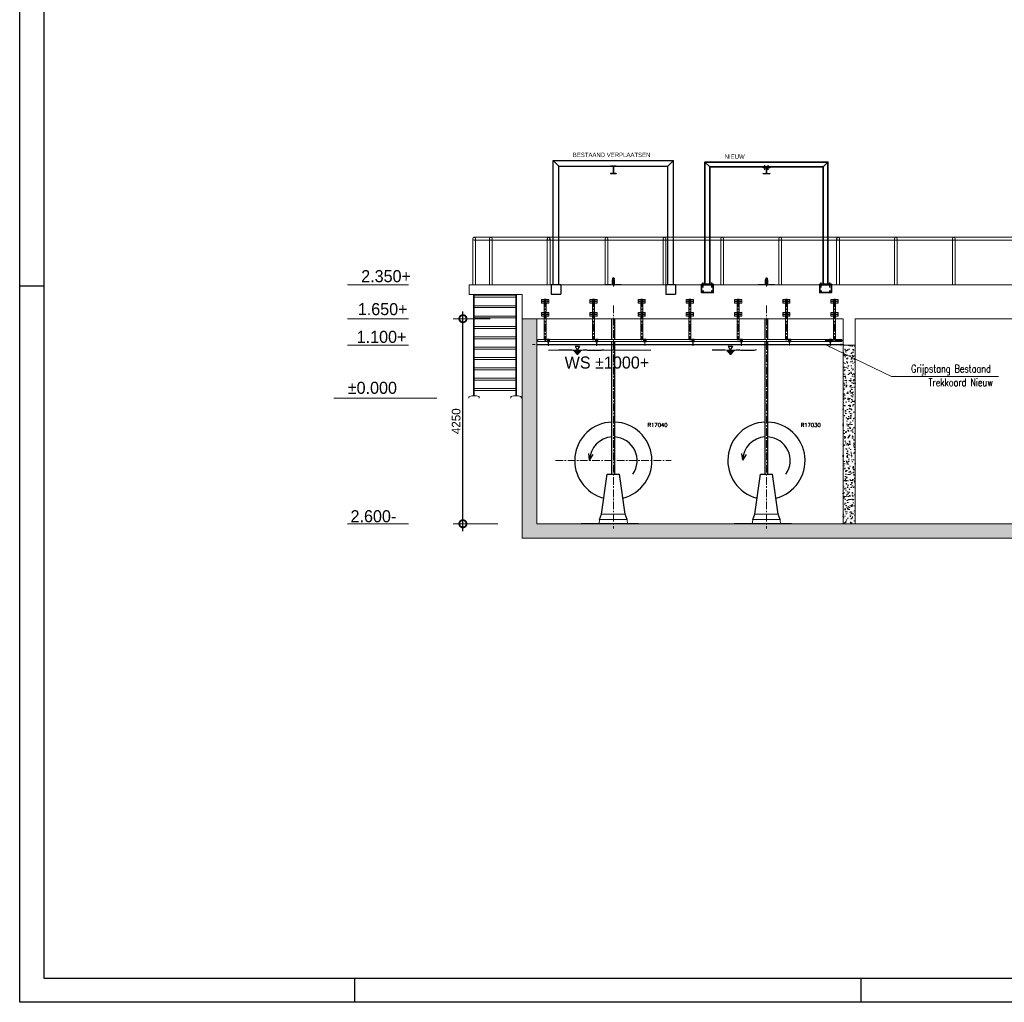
# Model space of a CAD drawing. Extents: x 1015120 to 1074570, y -977288 to -932471.
# Tile 1 of 26: x 1015120 to 1035536, y -977288 to -956924. Entities that reach past the tile are written whole.
import ezdxf

# ---------------------------------------------------------------- set-up
doc = ezdxf.new("R2010")
doc.units = 0
doc.linetypes.add('CENTER', pattern=[50.8, 31.75, -6.35, 6.35, -6.35])
doc.linetypes.add('STREEPLYN', pattern=[4, 2.5, -1.5])
doc.layers.get('0').update_dxf_attribs({"linetype": 'CONTINUOUS'})
doc.layers.get('Defpoints').update_dxf_attribs({"linetype": 'CONTINUOUS'})
for name, color, linetype, lineweight in [('18', 1, 'CONTINUOUS', 18), ('AM_5', 3, 'CONTINUOUS', 25), ('DWG', 3, 'CONTINUOUS', 35), ('HIDDEN', 7, 'CONTINUOUS', 9), ('maatvoering', 1, 'CONTINUOUS', 5)]:
    doc.layers.add(name, color=color, linetype=linetype, lineweight=lineweight)
for name, color, linetype in [('4', 3, 'CONTINUOUS'), ('Beluchtingstank', 253, 'CONTINUOUS'), ('GATEN', 7, 'CONTINUOUS'), ('INSTALLATIE', 6, 'CONTINUOUS'), ('KADER', 1, 'CONTINUOUS'), ('PROFIELEN', 7, 'CONTINUOUS'), ('TEKST', 4, 'CONTINUOUS')]:
    doc.layers.add(name, color=color, linetype=linetype)
doc.styles.add('maatvoering', font='isocp.shx')
doc.styles.add('MEM01', font='simplex', dxfattribs={"width": 0.76})
doc.styles.get("Standard").update_dxf_attribs({"font": 'simplex.shx'})
doc.styles.add('TAUW-ISOCP', font='tcb_isocp.shx')
doc.styles.add('tcb_isocp', font='tcb_isocp.shx')
doc.dimstyles.new('JHmaat35', dxfattribs={"dimtxt": 3.5, "dimasz": 3.5, "dimexe": 1.25, "dimexo": 0.625, "dimtad": 1, "dimzin": 9, "dimtxsty": 'maatvoering', "dimcen": 3.5, "dimclrd": 4, "dimclre": 4, "dimclrt": 256, "dimadec": 0, "dimazin": 2, "dimtm": 1e-09, "dimtfac": 1, "dimtmove": 1, "dimatfit": 3, "dimfxl": 1.25, "dimlwd": 5, "dimlwe": 5, "dimarcsym": 0})
doc.dimstyles.new('tzu18-dot_^100', dxfattribs={"dimscale": 100, "dimtxt": 1.8, "dimasz": 3, "dimexe": 2, "dimexo": 0, "dimgap": 0.5, "dimtad": 1, "dimzin": 0, "dimdsep": 46, "dimtxsty": 'TAUW-ISOCP', "dimblk": 'DOTSMALL', "dimcen": 2, "dimdle": 1.5, "dimclre": 8, "dimazin": 0, "dimtp": 1, "dimtm": 1, "dimtfac": 1, "dimtix": 1, "dimtmove": 1, "dimatfit": 3, "dimldrblk": 'DOTSMALL', "dimfxl": 1, "dimtvp": 0.5, "dimtolj": 1, "dimtzin": 0, "dimlwd": -1, "dimlwe": 5, "dimarcsym": 0})
pattern_1 = [(140, (1090678.94, -1078477.58), (15.93909, 182.18467), [19.05, -209.55]), (85, (1090678.94, -1078477.58), (-191.05664, -35.24283), [15.24, -167.64]), (190.451, (1090680.27, -1078462.4), (-175.11669, 146.9425), [16.19, -178.09]), (136.1842, (1090628.14, -1078477.58), (42.04233, 271.07904), [28.575, -314.325]), (186.6356, (1090631.64, -1078455), (-247.42556, 237.40423), [24.285, -267.135]), (81.184, (1090628.14, -1078477.58), (-247.4251, 237.4046), [22.86, -251.46]), (111, (1090640.84, -1078452.18), (102.26552, 151.61488), [19.05, -209.55]), (56, (1090640.84, -1078452.18), (-184.18797, 61.80203), [15.24, -167.64]), (161.4514, (1090649.36, -1078439.55), (-81.92286, 213.4165), [16.19, -178.09]), (127.5, (1090678.94, -1078477.58), (-84.55504, 3.088603), [0, -165.608, 0, -170.18, 0, -168.275]), (97.5, (1090678.94, -1078477.58), (-100.180575, 66.81966), [0, -97.028, 0, -161.798, 0, -64.135]), (57.5, (1090678.94, -1078534.22), (5.728744, 135.590595), [0, -63.5, 0, -198.12, 0, -262.89]), (47.5, (1090678.94, -1078559.62), (-25.42649, 148.12918), [0, -82.55, 0, -131.572, 0, -186.69])]

# ---------------------------------------------------------------- blocks, each defined once
blk = doc.blocks.new('hijs op brug vooraanzicht')
at = {"layer": 'INSTALLATIE', "color": 0}
for p, q in [((-1250, 10), (-1250, 2582)), ((-1250, 2582), (1250, 2582)), ((-1130, 2462), (-1250, 2582)), ((-1130, 10), (-1130, 2462)), ((-1130, 2462), (1130, 2462)), ((60, 2462), (-60, 2462)), ((-60, 2462), (60, 2462)), ((-60, 2462), (-60, 2452)), ((60, 2452), (-60, 2452)), ((-5, 2452), (-5, 2312)), ((5, 2452), (5, 2312)), ((60, 2462), (60, 2452)), ((1130, 2462), (1250, 2582)), ((1130, 10), (1130, 2462)), ((1250, 10), (1250, 2582)), ((60, 2312), (-60, 2312)), ((-60, 2312), (-60, 2302)), ((60, 2302), (-60, 2302)), ((60, 2312), (60, 2302)), ((-1290, 10), (-1090, 10)), ((-1290, 10), (-1290, -190)), ((-1090, 10), (-1090, -190)), ((1090, 10), (1290, 10)), ((1090, 10), (1090, -190)), ((1290, 10), (1290, -190)), ((-1290, -190), (-1090, -190)), ((1090, -190), (1290, -190))]:
    blk.add_line(p, q, dxfattribs=at)
blk = doc.blocks.new('voortstuwer achteraanzicht')
at = {"color": 7, "linetype": 'Continuous', "lineweight": 15}
for p, q in [((-192, 774), (-190, 774)), ((-190, 774), (-188, 774)), ((-286, -1218), (-294, -1308)), ((286, -1218), (-286, -1218)), ((243, -1108), (-243, -1108)), ((286, -1218), (294, -1308)), ((-570, -1308), (-576, -1308)), ((-447, -1308), (-570, -1308)), ((-570, -1308), (-570, -1308)), ((-570, -1308), (-570, -1308)), ((-570, -1308), (-570, -1308)), ((87, -1308), (-447, -1308)), ((87, -1308), (195, -1308)), ((195, -1308), (420, -1308))]:
    blk.add_line(p, q, dxfattribs=at)
at = {"color": 7, "linetype": 'Continuous'}
blk.add_line((521, -1308), (-668, -1308), dxfattribs=at)
at = {"layer": '4'}
for p, q in [((-832, 2292), (-658, 2292)), ((-820, 2278), (-671, 2278)), ((-807, 2265), (-683, 2265)), ((-795, 2373), (-750, 2292)), ((-795, 2373), (-704, 2373)), ((-795, 2251), (-696, 2251)), ((-704, 2373), (-750, 2292)), ((-658, 2292), (-628, 2294)), ((-628, 2294), (-601, 2295)), ((-601, 2295), (-577, 2295)), ((-577, 2295), (-556, 2294)), ((-556, 2294), (-537, 2293)), ((-537, 2293), (-520, 2292)), ((-520, 2292), (-504, 2291)), ((-504, 2291), (-488, 2290)), ((-488, 2290), (-473, 2290)), ((-473, 2290), (-457, 2290)), ((-457, 2290), (-442, 2290)), ((-442, 2290), (-427, 2290)), ((-427, 2290), (-411, 2290)), ((-411, 2290), (-396, 2290)), ((-396, 2290), (-380, 2290)), ((-380, 2290), (-364, 2290)), ((-364, 2290), (-348, 2289)), ((-348, 2289), (-331, 2289)), ((-331, 2289), (-313, 2288)), ((-313, 2288), (-295, 2288)), ((-295, 2288), (-275, 2290)), ((-275, 2290), (-254, 2292)), ((-254, 2292), (-231, 2296)), ((-231, 2296), (-207, 2302)), ((-782, 2238), (-708, 2238)), ((-770, 2224), (-720, 2224)), ((-758, 2210), (-733, 2210))]:
    blk.add_line(p, q, dxfattribs=at)
at = {"layer": 'AM_5'}
blk.add_line((-852, 2292), (-1127, 2292), dxfattribs=at)
at = {"layer": 'INSTALLATIE'}
for p, q in [((-27, 3750), (-28, 3749)), ((27, 3749), (-28, 3749)), ((-28, 3749), (-28, 3745)), ((-28, 3745), (27, 3745)), ((-28, 3745), (-27, 3744)), ((-27, 3750), (26, 3750)), ((26, 3744), (-27, 3744)), ((-17, 3740), (-17, 3736)), ((-16, 3736), (17, 3736)), ((-15, 3781), (-15, 3780)), ((-15, 3781), (-8, 3781)), ((-15, 3780), (-15, 3766)), ((-15, 3766), (-15, 3765)), ((-8, 3765), (-15, 3765)), ((-10, 3765), (-10, 3750)), ((-10, 3725), (-10, 3721)), ((-10, 3711), (-10, 3706)), ((-10, 3696), (-10, 3692)), ((-10, 3682), (-10, 3677)), ((-8, 3781), (7, 3781)), ((7, 3765), (-8, 3765)), ((0, 3780), (0, 3766)), ((15, 3734), (1, 3734)), ((27, 3744), (3, 3744)), ((7, 3781), (15, 3781)), ((15, 3765), (7, 3765)), ((10, 3750), (10, 3765)), ((10, 3733), (10, 3734)), ((10, 3718), (10, 3723)), ((10, 3704), (10, 3708)), ((10, 3689), (10, 3694)), ((10, 3675), (10, 3679)), ((15, 3780), (15, 3781)), ((15, 3780), (15, 3766)), ((15, 3765), (15, 3766)), ((15, 3734), (17, 3736)), ((17, 3736), (17, 3737)), ((27, 3749), (26, 3750)), ((26, 3744), (27, 3745)), ((27, 3745), (27, 3749)), ((-10, 3667), (-10, 3663)), ((-10, 3653), (-10, 3648)), ((10, 3660), (10, 3665)), ((10, 3646), (10, 3650)), ((-30, 2513), (-30, 2942)), ((30, 2513), (30, 2942)), ((-30, -278), (-30, 2471)), ((30, -278), (30, 2471)), ((-243, -1108), (-125, -278)), ((-125, -278), (125, -278)), ((243, -1108), (125, -278)), ((-286, -1218), (-243, -1108)), ((286, -1218), (243, -1108))]:
    blk.add_line(p, q, dxfattribs=at)
at = {"layer": 'INSTALLATIE', "color": 8, "linetype": 'CENTER', "lineweight": 5, "ltscale": 5}
blk.add_line((0, 3607), (0, 3795), dxfattribs=at)
at = {"layer": 'INSTALLATIE', "color": 10}
for p, q in [((-49, 3642), (-172, 3642)), ((165, 3642), (47, 3642))]:
    blk.add_line(p, q, dxfattribs=at)
at = {"layer": 'INSTALLATIE', "flags": 128}
for points in [[(-17, 3739), (-20, 3739), (-22, 3738), (-23, 3738), (-24, 3738), (-25, 3737), (-25, 3737), (-26, 3736), (-27, 3735), (-28, 3734), (-27, 3731), (-26, 3729), (-25, 3728), (-23, 3727), (-21, 3727), (-18, 3726), (-14, 3726), (-11, 3725), (-6, 3725), (-2, 3724), (3, 3724), (5, 3723), (8, 3723), (10, 3723), (13, 3723), (15, 3722), (17, 3722), (19, 3722), (19, 3721), (20, 3721), (20, 3721), (20, 3721), (20, 3721)], [(-13, 3725), (-14, 3725), (-16, 3725), (-19, 3725), (-21, 3724), (-23, 3724), (-24, 3723), (-25, 3723), (-26, 3722), (-26, 3722), (-27, 3721), (-28, 3719), (-28, 3717), (-27, 3716), (-26, 3714), (-25, 3713), (-23, 3713), (-22, 3712), (-20, 3712), (-16, 3711), (-13, 3711), (-11, 3711), (-8, 3710), (-6, 3710), (-4, 3710), (-2, 3710), (0, 3710), (2, 3709), (5, 3709), (8, 3709), (11, 3708), (13, 3708), (15, 3708), (16, 3708), (18, 3707), (19, 3707), (19, 3707), (19, 3707)], [(-13, 3711), (-13, 3711), (-16, 3710), (-19, 3710), (-21, 3710), (-22, 3709), (-24, 3709), (-26, 3708), (-27, 3707), (-27, 3705), (-28, 3703), (-27, 3702), (-27, 3701), (-26, 3700), (-26, 3699), (-24, 3699), (-23, 3698), (-22, 3698), (-20, 3697), (-18, 3697), (-16, 3697), (-13, 3696), (-9, 3696), (-6, 3696), (-3, 3695), (-1, 3695), (1, 3695), (2, 3695), (4, 3695), (6, 3694), (9, 3694), (12, 3694), (14, 3693), (16, 3693), (18, 3693), (19, 3693), (19, 3693), (20, 3692)], [(-13, 3696), (-13, 3696), (-16, 3696), (-18, 3696), (-20, 3695), (-21, 3695), (-21, 3695), (-23, 3695), (-24, 3694), (-25, 3694), (-26, 3693), (-27, 3692), (-27, 3691), (-28, 3689), (-27, 3688), (-27, 3687), (-26, 3685), (-24, 3684), (-23, 3684), (-21, 3683), (-19, 3683), (-17, 3682), (-15, 3682), (-12, 3682), (-9, 3681), (-5, 3681), (-2, 3681), (0, 3681), (1, 3680), (3, 3680), (6, 3680), (8, 3680), (11, 3679), (14, 3679), (16, 3679), (17, 3678), (18, 3678), (19, 3678), (19, 3678)], [(-13, 3682), (-14, 3682), (-16, 3681), (-19, 3681), (-21, 3681), (-23, 3680), (-24, 3680), (-25, 3679), (-26, 3679), (-27, 3678), (-27, 3677), (-28, 3675), (-27, 3673), (-26, 3671), (-25, 3670), (-23, 3669), (-20, 3669), (-16, 3668), (-14, 3668), (-11, 3667), (-9, 3667), (-7, 3667), (-5, 3666), (-3, 3666), (-2, 3666), (0, 3666), (2, 3666), (5, 3666), (8, 3665), (11, 3665), (13, 3665), (15, 3664), (17, 3664), (18, 3664), (19, 3664), (19, 3664)], [(-26, 3744), (-26, 3744), (-26, 3743), (-25, 3743), (-25, 3743), (-25, 3743), (-25, 3743), (-25, 3743), (-25, 3742), (-24, 3742), (-24, 3742), (-22, 3741), (-20, 3741), (-18, 3741), (-16, 3740), (-13, 3740), (-10, 3740), (-8, 3739), (-3, 3739), (2, 3738), (6, 3738), (10, 3737), (14, 3737), (17, 3736), (18, 3736), (19, 3736), (19, 3736), (19, 3736)], [(13, 3689), (14, 3689), (18, 3690), (20, 3690), (22, 3691), (24, 3691), (25, 3692), (26, 3693), (27, 3695), (27, 3697), (27, 3699), (26, 3700), (25, 3701), (24, 3702), (22, 3702), (20, 3702), (18, 3703), (16, 3703), (13, 3704), (10, 3704), (8, 3704), (4, 3705), (2, 3705), (0, 3705), (-2, 3705), (-4, 3705), (-7, 3706), (-10, 3706), (-13, 3706), (-15, 3707), (-17, 3707), (-19, 3707), (-20, 3708), (-20, 3708), (-21, 3708), (-21, 3708)], [(13, 3718), (15, 3718), (17, 3719), (19, 3719), (21, 3719), (23, 3720), (25, 3721), (26, 3722), (27, 3723), (27, 3725), (27, 3726), (27, 3728), (26, 3729), (25, 3730), (23, 3731), (21, 3731), (19, 3732), (17, 3732), (14, 3732), (12, 3733), (10, 3733), (4, 3734), (-1, 3734), (-5, 3735), (-9, 3735), (-13, 3735), (-16, 3736), (-17, 3736), (-19, 3736), (-19, 3736), (-20, 3737)], [(13, 3704), (15, 3704), (18, 3704), (20, 3705), (22, 3705), (24, 3706), (25, 3706), (25, 3707), (26, 3707), (26, 3708), (27, 3709), (27, 3711), (27, 3713), (26, 3714), (25, 3715), (24, 3716), (22, 3717), (19, 3717), (16, 3718), (14, 3718), (12, 3718), (9, 3719), (7, 3719), (4, 3719), (1, 3719), (-1, 3720), (-3, 3720), (-5, 3720), (-8, 3720), (-10, 3721), (-12, 3721), (-14, 3721), (-16, 3721), (-17, 3722), (-18, 3722), (-19, 3722), (-20, 3722)], [(13, 3675), (14, 3675), (17, 3675), (19, 3676), (21, 3676), (23, 3676), (25, 3677), (26, 3678), (26, 3679), (27, 3680), (27, 3682), (27, 3684), (26, 3685), (25, 3686), (24, 3687), (23, 3687), (21, 3688), (19, 3688), (16, 3689), (14, 3689), (11, 3689), (8, 3690), (5, 3690), (3, 3690), (1, 3690), (-1, 3691), (-2, 3691), (-4, 3691), (-7, 3691), (-10, 3692), (-13, 3692), (-15, 3692), (-17, 3693), (-18, 3693), (-19, 3693), (-20, 3693), (-20, 3693)], [(13, 3660), (15, 3660), (18, 3661), (21, 3661), (23, 3662), (24, 3662), (25, 3663), (25, 3663), (25, 3663), (26, 3664), (27, 3665), (27, 3666), (27, 3668), (27, 3669), (27, 3670), (27, 3670), (26, 3671), (26, 3671), (24, 3672), (22, 3673), (21, 3673), (20, 3674), (17, 3674), (15, 3674), (12, 3675), (9, 3675), (7, 3675), (4, 3676), (1, 3676), (-2, 3676), (-5, 3676), (-7, 3677), (-10, 3677), (-13, 3677), (-16, 3678), (-17, 3678), (-19, 3678), (-20, 3678), (-20, 3678)], [(0, 3766), (4, 3765), (7, 3765)], [(15, 3780), (11, 3780), (7, 3781)], [(13, 3733), (14, 3733), (16, 3733), (18, 3733), (20, 3734), (22, 3734), (24, 3735), (25, 3735), (25, 3736), (26, 3736), (27, 3737), (27, 3739), (27, 3742), (26, 3743), (25, 3744)], [(-13, 3667), (-14, 3667), (-18, 3667), (-20, 3666), (-22, 3666), (-24, 3665), (-25, 3664), (-27, 3663), (-28, 3661), (-27, 3659), (-27, 3657), (-26, 3656), (-25, 3656), (-25, 3655), (-23, 3655), (-21, 3654), (-19, 3654), (-17, 3653), (-15, 3653), (-12, 3653), (-9, 3653), (-6, 3652), (-3, 3652), (0, 3652), (2, 3651), (3, 3651), (5, 3651), (8, 3651), (11, 3650), (14, 3650), (16, 3650), (18, 3649), (19, 3649), (19, 3649), (19, 3649)], [(-13, 3653), (-17, 3652), (-20, 3652), (-22, 3651), (-24, 3651), (-26, 3650), (-27, 3649), (-27, 3647), (-28, 3646), (-27, 3644), (-27, 3643), (-27, 3643)], [(13, 3646), (16, 3646), (19, 3647), (22, 3647), (23, 3648), (24, 3648), (26, 3649), (27, 3651), (27, 3653), (27, 3655), (26, 3656), (25, 3657), (25, 3658), (24, 3658), (22, 3659), (21, 3659), (19, 3659), (17, 3660), (14, 3660), (11, 3660), (8, 3661), (5, 3661), (3, 3661), (2, 3661), (-1, 3662), (-3, 3662), (-7, 3662), (-10, 3663), (-12, 3663), (-14, 3663), (-16, 3663), (-17, 3664), (-19, 3664), (-19, 3664), (-20, 3664), (-20, 3664)], [(26, 3642), (25, 3643), (23, 3644), (22, 3644), (20, 3644), (18, 3645), (15, 3645), (12, 3646), (9, 3646), (6, 3646), (4, 3647), (1, 3647), (-1, 3647), (-3, 3647), (-5, 3648), (-8, 3648), (-11, 3648), (-14, 3649), (-16, 3649), (-17, 3649), (-19, 3649), (-19, 3649), (-20, 3650)]]:
    blk.add_lwpolyline(points, dxfattribs=at)
at = {"layer": 'INSTALLATIE'}
for centre, radius, start, end in [((-7, 3758), 23.2, 90.6964, 109.5598), ((-7, 3788), 23.2, 250.4363, 269.3075), ((-8, 3757), 24, 70.725, 89.0188), ((-8, 3789), 24, 270.9863, 289.2699), ((8, 3758), 22.7, 90.4834, 109.7728), ((7, 3788), 22.7, 270.4836, 289.7726), ((0, 0), 801, 92.1465, 255.8597), ((0, 0), 801, 284.1403, 87.8535)]:
    blk.add_arc(centre, radius, start, end, dxfattribs=at)
blk = doc.blocks.new('A0_KADER')
at = {"layer": 'KADER'}
for p, q in [((0, 297), (10, 297)), ((139, 0), (139, 10)), ((349, 0), (349, 10))]:
    blk.add_line(p, q, dxfattribs=at)
at = {"layer": 'KADER', "color": 110}
blk.add_lwpolyline([(0, 0), (0, 841), (1189, 841), (1189, 0)], close=True, dxfattribs=at)
at = {"layer": 'KADER'}
blk.add_lwpolyline([(10, 10), (1179, 10), (1179, 831), (10, 831)], close=True, dxfattribs=at)
blk = doc.blocks.new('ZGATN')
at = {"layer": 'GATEN', "color": 4, "linetype": 'Continuous'}
blk.add_line((0, -50), (0, 50), dxfattribs=at)
blk.add_point((0, 0), dxfattribs=at)
blk = doc.blocks.new('hea140')
at = {"layer": 'PROFIELEN', "color": 0, "linetype": 'ByBlock'}
blk.add_lwpolyline([(0, 0), (70, 0), (70, -8.5), (14.75, -8.5, 0.41421356), (2.75, -20.5), (2.75, -112.5, 0.41421356), (14.75, -124.5), (70, -124.5), (70, -133), (-70, -133), (-70, -124.5), (-14.75, -124.5, 0.41421356), (-2.75, -112.5), (-2.75, -20.5, 0.41421356), (-14.75, -8.5), (-70, -8.5), (-70, 0)], format="xyb", close=True, dxfattribs=at)
blk = doc.blocks.new('KRS', base_point=(274.5, 220.5))
at = {"color": 0}
for p, q in [((274.5, 221), (274.5, 220)), ((274, 220.5), (275, 220.5))]:
    blk.add_line(p, q, dxfattribs=at)
blk = doc.blocks.new('r15')
at = {"linetype": 'Continuous', "const_width": 7}
blk.add_lwpolyline([(-3.5, 0, 1), (3.5, 0, 1)], format="xyb", close=True, dxfattribs=at)
at = {"layer": 'DWG', "color": 1, "linetype": 'Continuous', "xscale": 23.11111108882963, "yscale": 23.11111108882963, "zscale": 23.11111108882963}
blk.add_blockref('KRS', (0, 0), dxfattribs=at)
blk = doc.blocks.new('hijs op brug zijaanzicht def def')
at = {"layer": 'DWG', "color": 0, "linetype": 'STREEPLYN'}
for p, q in [((-1345, -5), (-1105, -5)), ((1105, -5), (1345, -5))]:
    blk.add_line(p, q, dxfattribs=at)
at = {"layer": 'DWG', "color": 0, "linetype": 'Continuous'}
for points in [[(-1275, 10), (-1275, 2540), (-1175, 2440), (-1175, 10)], [(1275, 2540), (-1275, 2540), (-1175, 2440), (1175, 2440)], [(1275, 10), (1275, 2540), (1175, 2440), (1175, 10)], [(-1105, 0), (-1105, -165), (-1345, -165), (-1345, 0)], [(1345, 0), (1345, -165), (1105, -165), (1105, 0)]]:
    blk.add_lwpolyline(points, close=True, dxfattribs=at)
for points in [[(-5, 2430), (-70, 2430), (-70, 2440), (-5, 2440)], [(5, 2430), (70, 2430), (70, 2440), (5, 2440)], [(-1345, -5), (-1345, 10), (-1105, 10), (-1105, -5)], [(1345, -5), (1345, 10), (1105, 10), (1105, -5)]]:
    blk.add_lwpolyline(points, dxfattribs=at)
for name, p in [('ZGATN', (-35, 2430)), ('hea140', (0, 2430)), ('ZGATN', (-1315, -5)), ('ZGATN', (-1135, -5)), ('r15', (-1315, -135)), ('r15', (-1135, -135)), ('r15', (1135, -135)), ('r15', (1315, -135))]:
    blk.add_blockref(name, p, dxfattribs=at)
at = {"layer": 'DWG', "color": 0, "linetype": 'Continuous', "xscale": -1}
for p in [(35, 2430), (1135, -5), (1135, -5), (1315, -5), (1315, -5)]:
    blk.add_blockref('ZGATN', p, dxfattribs=at)
blk = doc.blocks.new('Grijpstang-Trekkoord-va')
at = {"layer": '18', "lineweight": 5}
blk.add_line((6350, -17), (6350, -791), dxfattribs=at)
at = {"layer": 'Beluchtingstank', "lineweight": 5, "ltscale": 0.01}
for p, q in [((108, 360), (142, 360)), ((125, 342), (125, 378)), ((154, 400), (154, -429)), ((154, 400), (196, 400)), ((196, 400), (196, -429)), ((242, 360), (208, 360)), ((225, 342), (225, 378)), ((1108, 360), (1142, 360)), ((1125, 342), (1125, 378)), ((1154, 400), (1154, -429)), ((1154, 400), (1196, 400)), ((1196, 400), (1196, -429)), ((1242, 360), (1208, 360)), ((1225, 342), (1225, 378)), ((2108, 360), (2142, 360)), ((2125, 342), (2125, 378)), ((2154, 400), (2154, -429)), ((2154, 400), (2196, 400)), ((2196, 400), (2196, -429)), ((2242, 360), (2208, 360)), ((2225, 342), (2225, 378)), ((3108, 360), (3142, 360)), ((3125, 342), (3125, 378)), ((3154, 400), (3154, -429)), ((3154, 400), (3196, 400)), ((3196, 400), (3196, -429)), ((3242, 360), (3208, 360)), ((3225, 342), (3225, 378)), ((4108, 360), (4142, 360)), ((4125, 342), (4125, 378)), ((4154, 400), (4154, -429)), ((4154, 400), (4196, 400)), ((4196, 400), (4196, -429)), ((4242, 360), (4208, 360)), ((4225, 342), (4225, 378)), ((5108, 360), (5142, 360)), ((5125, 342), (5125, 378)), ((5154, 400), (5154, -429)), ((5154, 400), (5196, 400)), ((5196, 400), (5196, -429)), ((5242, 360), (5208, 360)), ((5225, 342), (5225, 378)), ((6108, 360), (6142, 360)), ((6125, 342), (6125, 378)), ((6154, 400), (6154, -429)), ((6154, 400), (6196, 400)), ((6196, 400), (6196, -429)), ((6242, 360), (6208, 360)), ((6225, 342), (6225, 378)), ((108, 90), (142, 90)), ((125, 72), (125, 108)), ((242, 90), (208, 90)), ((225, 72), (225, 108)), ((1108, 90), (1142, 90)), ((1125, 72), (1125, 108)), ((1242, 90), (1208, 90)), ((1225, 72), (1225, 108)), ((2108, 90), (2142, 90)), ((2125, 72), (2125, 108)), ((2242, 90), (2208, 90)), ((2225, 72), (2225, 108)), ((3108, 90), (3142, 90)), ((3125, 72), (3125, 108)), ((3242, 90), (3208, 90)), ((3225, 72), (3225, 108)), ((4108, 90), (4142, 90)), ((4125, 72), (4125, 108)), ((4242, 90), (4208, 90)), ((4225, 72), (4225, 108)), ((5108, 90), (5142, 90)), ((5125, 72), (5125, 108)), ((5242, 90), (5208, 90)), ((5225, 72), (5225, 108)), ((6108, 90), (6142, 90)), ((6125, 72), (6125, 108)), ((6242, 90), (6208, 90)), ((6225, 72), (6225, 108)), ((-15, -534), (27, -534)), ((-15, -542), (27, -542)), ((22, -432), (25, -429)), ((22, -432), (22, -468)), ((22, -468), (25, -471)), ((25, -429), (154, -429)), ((25, -429), (25, -471)), ((25, -471), (6325, -471)), ((35, -534), (52, -534)), ((35, -542), (52, -542)), ((60, -534), (258, -534)), ((60, -542), (258, -542)), ((196, -429), (1154, -429)), ((236, -478), (236, -422)), ((236, -422), (286, -422)), ((236, -426), (286, -426)), ((286, -446), (236, -446)), ((286, -448), (236, -448)), ((286, -452), (236, -452)), ((286, -454), (236, -454)), ((286, -474), (236, -474)), ((286, -478), (236, -478)), ((258, -478), (258, -558)), ((258, -558), (264, -558)), ((264, -478), (264, -558)), ((264, -534), (1107, -534)), ((264, -542), (1107, -542)), ((286, -422), (286, -422)), ((286, -422), (286, -478)), ((286, -478), (286, -478)), ((1085, -423), (1085, -423)), ((1085, -423), (1085, -478)), ((1135, -423), (1085, -423)), ((1135, -426), (1085, -426)), ((1085, -446), (1135, -446)), ((1085, -449), (1135, -449)), ((1085, -452), (1135, -452)), ((1085, -455), (1135, -455)), ((1085, -475), (1135, -475)), ((1085, -478), (1085, -478)), ((1085, -478), (1135, -478)), ((1107, -478), (1107, -558)), ((1113, -558), (1107, -558)), ((1113, -478), (1113, -558)), ((1113, -534), (2107, -534)), ((1113, -542), (2107, -542)), ((1135, -478), (1135, -423)), ((1196, -429), (2154, -429)), ((2085, -423), (2085, -423)), ((2085, -423), (2085, -478)), ((2135, -423), (2085, -423)), ((2135, -426), (2085, -426)), ((2085, -446), (2135, -446)), ((2085, -449), (2135, -449)), ((2085, -452), (2135, -452)), ((2085, -455), (2135, -455)), ((2085, -475), (2135, -475)), ((2085, -478), (2085, -478)), ((2085, -478), (2135, -478)), ((2107, -478), (2107, -558)), ((2113, -558), (2107, -558)), ((2113, -478), (2113, -558)), ((2113, -534), (3107, -534)), ((2113, -542), (3107, -542)), ((2135, -478), (2135, -423)), ((2196, -429), (3154, -429)), ((3085, -423), (3085, -423)), ((3085, -423), (3085, -478)), ((3135, -423), (3085, -423)), ((3135, -426), (3085, -426)), ((3085, -446), (3135, -446)), ((3085, -449), (3135, -449)), ((3085, -452), (3135, -452)), ((3085, -455), (3135, -455)), ((3085, -475), (3135, -475)), ((3085, -478), (3085, -478)), ((3085, -478), (3135, -478)), ((3107, -478), (3107, -558)), ((3113, -558), (3107, -558)), ((3113, -478), (3113, -558)), ((3113, -534), (4107, -534)), ((3113, -542), (4107, -542)), ((3135, -478), (3135, -423)), ((3196, -429), (4154, -429)), ((4085, -423), (4085, -423)), ((4085, -423), (4085, -478)), ((4135, -423), (4085, -423)), ((4135, -426), (4085, -426)), ((4085, -446), (4135, -446)), ((4085, -449), (4135, -449)), ((4085, -452), (4135, -452)), ((4085, -455), (4135, -455)), ((4085, -475), (4135, -475)), ((4085, -478), (4085, -478)), ((4085, -478), (4135, -478)), ((4107, -478), (4107, -558)), ((4113, -558), (4107, -558)), ((4113, -478), (4113, -558)), ((4113, -534), (5107, -534)), ((4113, -542), (5107, -542)), ((4135, -478), (4135, -423)), ((4196, -429), (5154, -429)), ((5085, -423), (5085, -423)), ((5085, -423), (5085, -478)), ((5135, -423), (5085, -423)), ((5135, -426), (5085, -426)), ((5085, -446), (5135, -446)), ((5085, -449), (5135, -449)), ((5085, -452), (5135, -452)), ((5085, -455), (5135, -455)), ((5085, -475), (5135, -475)), ((5085, -478), (5085, -478)), ((5085, -478), (5135, -478)), ((5107, -478), (5107, -558)), ((5113, -558), (5107, -558)), ((5113, -478), (5113, -558)), ((5113, -534), (6107, -534)), ((5113, -542), (6350, -542)), ((5135, -478), (5135, -423)), ((5196, -429), (6154, -429)), ((6085, -422), (6085, -422)), ((6085, -422), (6085, -478)), ((6135, -422), (6085, -422)), ((6135, -426), (6085, -426)), ((6085, -446), (6135, -446)), ((6085, -448), (6135, -448)), ((6085, -452), (6135, -452)), ((6085, -454), (6135, -454)), ((6085, -474), (6135, -474)), ((6085, -478), (6085, -478)), ((6085, -478), (6135, -478)), ((6107, -478), (6107, -558)), ((6113, -558), (6107, -558)), ((6113, -478), (6113, -558)), ((6350, -534), (6114, -534)), ((6350, -542), (6114, -542)), ((6135, -478), (6135, -422)), ((6196, -429), (6325, -429)), ((6325, -429), (6325, -471)), ((6328, -432), (6325, -429)), ((6328, -468), (6325, -471)), ((6328, -432), (6328, -468))]:
    blk.add_line(p, q, dxfattribs=at)
for points in [[(196, 320), (250, 320), (250, 400), (100, 400), (100, 320), (154, 320)], [(1196, 320), (1250, 320), (1250, 400), (1100, 400), (1100, 320), (1154, 320)], [(2196, 320), (2250, 320), (2250, 400), (2100, 400), (2100, 320), (2154, 320)], [(3196, 320), (3250, 320), (3250, 400), (3100, 400), (3100, 320), (3154, 320)], [(4196, 320), (4250, 320), (4250, 400), (4100, 400), (4100, 320), (4154, 320)], [(5196, 320), (5250, 320), (5250, 400), (5100, 400), (5100, 320), (5154, 320)], [(6196, 320), (6250, 320), (6250, 400), (6100, 400), (6100, 320), (6154, 320)], [(154, 130), (100, 130), (100, 50), (154, 50)], [(196, 50), (250, 50), (250, 130), (196, 130)], [(1154, 130), (1100, 130), (1100, 50), (1154, 50)], [(1196, 50), (1250, 50), (1250, 130), (1196, 130)], [(2154, 130), (2100, 130), (2100, 50), (2154, 50)], [(2196, 50), (2250, 50), (2250, 130), (2196, 130)], [(3154, 130), (3100, 130), (3100, 50), (3154, 50)], [(3196, 50), (3250, 50), (3250, 130), (3196, 130)], [(4154, 130), (4100, 130), (4100, 50), (4154, 50)], [(4196, 50), (4250, 50), (4250, 130), (4196, 130)], [(5154, 130), (5100, 130), (5100, 50), (5154, 50)], [(5196, 50), (5250, 50), (5250, 130), (5196, 130)], [(6154, 130), (6100, 130), (6100, 50), (6154, 50)], [(6196, 50), (6250, 50), (6250, 130), (6196, 130)]]:
    blk.add_lwpolyline(points, dxfattribs=at)
for points in [[(194, 400), (156, 400), (156, 403), (194, 403)], [(1194, 400), (1156, 400), (1156, 403), (1194, 403)], [(2194, 400), (2156, 400), (2156, 403), (2194, 403)], [(3194, 400), (3156, 400), (3156, 403), (3194, 403)], [(4194, 400), (4156, 400), (4156, 403), (4194, 403)], [(5194, 400), (5156, 400), (5156, 403), (5194, 403)], [(6194, 400), (6156, 400), (6156, 403), (6194, 403)], [(35, -547), (27, -547), (27, -527), (35, -527)], [(60, -547), (52, -547), (52, -527), (60, -527)], [(79, -534), (79, -534), (79, -542), (79, -542)], [(6172, -470), (6178, -470), (6178, -430), (6172, -430)]]:
    blk.add_lwpolyline(points, close=True, dxfattribs=at)
for centre in [(125, 360), (225, 360), (1125, 360), (1225, 360), (2125, 360), (2225, 360), (3125, 360), (3225, 360), (4125, 360), (4225, 360), (5125, 360), (5225, 360), (6125, 360), (6225, 360), (125, 90), (225, 90), (1125, 90), (1225, 90), (2125, 90), (2225, 90), (3125, 90), (3225, 90), (4125, 90), (4225, 90), (5125, 90), (5225, 90), (6125, 90), (6225, 90)]:
    blk.add_circle(centre, 8, dxfattribs=at)
for centre, radius, start, end in [((-15, -538), 4, 90, 270), ((175, -414), 25.7, 214.3048, 325.6952), ((1175, -414), 25.7, 214.3048, 325.6952), ((2175, -414), 25.7, 214.3048, 325.6952), ((3175, -414), 25.7, 214.3048, 325.6952), ((4175, -414), 25.7, 214.3048, 325.6952), ((5175, -414), 25.7, 214.3048, 325.6952), ((6175, -414), 25.7, 214.3048, 325.6952)]:
    blk.add_arc(centre, radius, start, end, dxfattribs=at)
at = {"layer": 'INSTALLATIE', "color": 8, "linetype": 'CENTER', "lineweight": 5, "ltscale": 5}
for p, q in [((175, 400), (175, -429)), ((1175, 400), (1175, -429)), ((2175, 400), (2175, -429)), ((3175, 400), (3175, -429)), ((4175, 400), (4175, -429)), ((5175, 400), (5175, -429)), ((6175, 400), (6175, -429)), ((-19, -538), (258, -538)), ((10, -450), (374, -450)), ((260, -440), (260, -460)), ((264, -538), (1107, -538)), ((1110, -440), (1110, -460)), ((1113, -538), (2107, -538)), ((2110, -440), (2110, -460)), ((2113, -538), (3107, -538)), ((3110, -440), (3110, -460)), ((3113, -538), (4107, -538)), ((4110, -440), (4110, -460)), ((4113, -538), (5107, -538)), ((6331, -538), (4327, -538)), ((5110, -440), (5110, -460)), ((5113, -538), (6438, -538)), ((6110, -440), (6110, -460))]:
    blk.add_line(p, q, dxfattribs=at)
blk = doc.blocks.new('_DotSmall')
at = {"color": 0, "linetype": 'ByBlock', "const_width": 0.5}
blk.add_lwpolyline([(-0.0625, 0, 1), (0.0625, 0, 1)], format="xyb", close=True, dxfattribs=at)
blk = doc.blocks.new('*D69')
at = {"layer": 'Beluchtingstank', "color": 0}
blk.add_line((1024310, -967521), (1024310, -962971), dxfattribs=at)
at = {"layer": 'Beluchtingstank', "color": 8, "lineweight": 5}
for p, q in [((1024872, -963121), (1024110, -963121)), ((1025036, -967371), (1024110, -967371))]:
    blk.add_line(p, q, dxfattribs=at)
at = {"layer": 'Defpoints', "color": 0}
for p in [(1024310, -963121), (1024872, -963121), (1025036, -967371)]:
    blk.add_point(p, dxfattribs=at)
at = {"layer": 'Beluchtingstank', "color": 0, "xscale": 300, "yscale": 300, "zscale": 300}
for p, rotation in [((1024310, -963121), 90), ((1024310, -967371), 270)]:
    blk.add_blockref('_DotSmall', p, dxfattribs=dict(at, rotation=rotation))
at = {"layer": 'Beluchtingstank', "color": 0, "lineweight": 9, "insert": (1024170, -965246), "char_height": 180, "attachment_point": 5, "rotation": 90, "style": 'TAUW-ISOCP'}
blk.add_mtext('\\A1;4250', dxfattribs=at)

msp = doc.modelspace()

# ---------------------------------------------------------------- hatches: boundary and pattern name
at = {"layer": 'Beluchtingstank', "lineweight": 9}
h = msp.add_hatch(dxfattribs=at)
h.set_pattern_fill('AR-CONC', color=256, angle=90, style=0)
h.set_pattern_definition(pattern_1)
h.paths.add_polyline_path([(1025541.9, -963120.6), (1025541.9, -967670.6), (1052291.5, -967670.6), (1052291.5, -963120.6), (1051991.5, -963120.6), (1051991.5, -967370.6), (1025841.9, -967370.6), (1025841.9, -963120.6)])
h = msp.add_hatch(dxfattribs=at)
h.set_pattern_fill('AR-CONC', color=256, angle=90, style=0)
h.set_pattern_definition(pattern_1)
h.paths.add_polyline_path([(1032191.9, -963670.6), (1032191.9, -967370.6), (1032441.5, -967370.6), (1032441.5, -963670.6)])

# ---------------------------------------------------------------- linework, layer by layer
at = {"layer": 'Beluchtingstank', "lineweight": 9, "ltscale": 0.01}
for p, q in [((1024513.2, -961462.4), (1024513.2, -962420.6)), ((1024570.8, -961462.4), (1024570.8, -962420.6)), ((1024859, -961462.4), (1024859, -962420.6)), ((1024916.6, -961462.4), (1024916.6, -962420.6)), ((1026059, -961462.4), (1026059, -962420.6)), ((1026116.6, -961462.4), (1026116.6, -962420.6)), ((1027259, -961462.4), (1027259, -962420.6)), ((1027316.6, -961462.4), (1027316.6, -962420.6)), ((1028459, -961462.4), (1028459, -962420.6)), ((1028516.6, -961462.4), (1028516.6, -962420.6)), ((1029659, -961462.4), (1029659, -962420.6)), ((1029716.6, -961462.4), (1029716.6, -962420.6)), ((1030859, -961462.4), (1030859, -962420.6)), ((1030916.6, -961462.4), (1030916.6, -962420.6)), ((1032059, -961462.4), (1032059, -962420.6)), ((1032116.6, -961462.4), (1032116.6, -962420.6)), ((1033259, -961462.4), (1033259, -962420.6)), ((1033316.6, -961462.4), (1033316.6, -962420.6)), ((1034459, -961462.4), (1034459, -962420.6)), ((1034516.6, -961462.4), (1034516.6, -962420.6)), ((1023180.7, -962420.6), (1021916.7, -962420.6)), ((1023180.7, -963120.6), (1021916.7, -963120.6)), ((1025541.9, -963120.6), (1025541.9, -967670.6)), ((1023180.7, -963670.6), (1021916.7, -963670.6)), ((1023769.4, -964770.6), (1021630.3, -964770.6)), ((1023180.7, -967370.6), (1021916.7, -967370.6))]:
    msp.add_line(p, q, dxfattribs=at)
at = {"layer": 'Beluchtingstank', "lineweight": 9}
for p, q in [((1024542, -961433.6), (1053291.3, -961433.6)), ((1024542, -961491.2), (1053291.3, -961491.2)), ((1053395.4, -962420.6), (1024437.9, -962420.6)), ((1024437.9, -962620.6), (1024437.9, -962420.6)), ((1024437.9, -962620.6), (1025541.9, -962620.6)), ((1024531.7, -962620.6), (1024531.7, -964720.6)), ((1024541.7, -962620.6), (1024541.7, -964720.6)), ((1025410, -962620.6), (1025410, -964720.6)), ((1025420, -962620.6), (1025420, -964720.6)), ((1025541.9, -963120.6), (1025541.9, -962620.6)), ((1032191.9, -963120.6), (1025541.9, -963120.6)), ((1025541.9, -963120.6), (1025841.9, -963120.6)), ((1025541.9, -963120.6), (1025841.9, -963120.6)), ((1032191.9, -963670.6), (1032191.9, -963120.6)), ((1038791.5, -963120.6), (1032441.5, -963120.6)), ((1032441.5, -963670.6), (1032441.5, -963120.6)), ((1028207.4, -963770.6), (1026088.1, -963770.6)), ((1032191.9, -967370.6), (1032191.9, -963670.6)), ((1032191.9, -963670.6), (1032441.5, -963670.6)), ((1032441.5, -963670.6), (1032441.5, -967370.6)), ((1024444.1, -964730.6), (1024434.1, -964740.6)), ((1024434.1, -964740.6), (1024434.1, -964770.6)), ((1024494.1, -964720.6), (1024444.1, -964730.6)), ((1024494.1, -964720.6), (1024589.3, -964720.6)), ((1024589.3, -964720.6), (1024639.3, -964730.6)), ((1024639.3, -964730.6), (1024649.3, -964740.6)), ((1024649.3, -964740.6), (1024649.3, -964770.6)), ((1025312.4, -964730.6), (1025302.4, -964740.6)), ((1025302.4, -964740.6), (1025302.4, -964770.6)), ((1025362.4, -964720.6), (1025312.4, -964730.6)), ((1025362.4, -964720.6), (1025457.6, -964720.6)), ((1025457.6, -964720.6), (1025507.6, -964730.6)), ((1025507.6, -964730.6), (1025517.6, -964740.6)), ((1025517.6, -964740.6), (1025517.6, -964770.6))]:
    msp.add_line(p, q, dxfattribs=at)
at = {"layer": 'Beluchtingstank', "lineweight": 9, "ltscale": 100}
for p, q in [((1025841.9, -963120.6), (1025841.9, -967370.6)), ((1051991.5, -967370.6), (1025841.9, -967370.6)), ((1052291.5, -967670.6), (1025541.9, -967670.6))]:
    msp.add_line(p, q, dxfattribs=at)
at = {"layer": 'Beluchtingstank', "lineweight": 9}
for points in [[(1025410, -962675.6), (1024541.7, -962675.6), (1024541.7, -962635.6), (1025410, -962635.6)], [(1025410, -962890.6), (1024541.7, -962890.6), (1024541.7, -962850.6), (1025410, -962850.6)], [(1025410, -963105.6), (1024541.7, -963105.6), (1024541.7, -963065.6), (1025410, -963065.6)], [(1025410, -963320.6), (1024541.7, -963320.6), (1024541.7, -963280.6), (1025410, -963280.6)], [(1025410, -963535.6), (1024541.7, -963535.6), (1024541.7, -963495.6), (1025410, -963495.6)], [(1025410, -963750.6), (1024541.7, -963750.6), (1024541.7, -963710.6), (1025410, -963710.6)], [(1025410, -963965.6), (1024541.7, -963965.6), (1024541.7, -963925.6), (1025410, -963925.6)], [(1025410, -964180.6), (1024541.7, -964180.6), (1024541.7, -964140.6), (1025410, -964140.6)], [(1025410, -964395.6), (1024541.7, -964395.6), (1024541.7, -964355.6), (1025410, -964355.6)], [(1025410, -964610.6), (1024541.7, -964610.6), (1024541.7, -964570.6), (1025410, -964570.6)]]:
    msp.add_lwpolyline(points, close=True, dxfattribs=at)
at = {"layer": 'Beluchtingstank', "lineweight": 9, "ltscale": 0.01}
for centre in [(1024542, -961462.4), (1024887.8, -961462.4), (1026087.8, -961462.4), (1027287.8, -961462.4), (1028487.8, -961462.4), (1029687.8, -961462.4), (1030887.8, -961462.4), (1032087.8, -961462.4), (1033287.8, -961462.4), (1034487.8, -961462.4)]:
    msp.add_circle(centre, 28.8, dxfattribs=at)
at = {"layer": 'INSTALLATIE', "color": 8, "linetype": 'CENTER', "lineweight": 5, "ltscale": 5}
for p, q in [((1027429.3, -962847.2), (1027429.4, -967470.6)), ((1030604.3, -962847.2), (1030604.4, -967470.6)), ((1026229.4, -966062.7), (1028629.4, -966062.7))]:
    msp.add_line(p, q, dxfattribs=at)
at = {"layer": 'INSTALLATIE'}
for p, q in [((1026937, -966053.7), (1026919.8, -965917)), ((1026937, -966053.7), (1027012.3, -965935.6)), ((1030112, -966053.7), (1030094.8, -965917)), ((1030112, -966053.7), (1030187.3, -965935.6))]:
    msp.add_line(p, q, dxfattribs=at)
for centre, start, end in [((1027429.4, -966062.7), 93.4926, 178.94843), ((1027429.4, -966062.7), 325.24769, 86.50741), ((1030604.4, -966062.7), 93.4926, 178.94843), ((1030604.4, -966062.7), 325.24769, 86.50741)]:
    msp.add_arc(centre, 492.5, start, end, dxfattribs=at)

# ---------------------------------------------------------------- block references
at = {"layer": 'HIDDEN', "xscale": -1}
msp.add_blockref('Grijpstang-Trekkoord-va', (1032191.9, -963120.6), dxfattribs=at)
at = {"layer": 'INSTALLATIE', "color": 10}
msp.add_blockref('hijs op brug vooraanzicht', (1027429.4, -962420.6), dxfattribs=at)
at = {"layer": 'INSTALLATIE'}
for name, p in [('hijs op brug zijaanzicht def def', (1030604.4, -962415.6)), ('voortstuwer achteraanzicht', (1027429.4, -966062.7)), ('voortstuwer achteraanzicht', (1030604.4, -966062.7))]:
    msp.add_blockref(name, p, dxfattribs=at)
at = {"layer": 'KADER', "xscale": 50, "yscale": 50, "zscale": 50}
msp.add_blockref('A0_KADER', (1015120.1, -977287.8), dxfattribs=at)

# ---------------------------------------------------------------- texts
at = {"layer": 'Beluchtingstank', "lineweight": 9, "ltscale": 0.01, "char_height": 250, "style": 'TAUW-ISOCP'}
for s, insert, width, attachment_point in [('2.350+', (1023232.9, -962367.6), 326.166, 9), ('1.650+', (1023162.6, -963050.3), 326.166, 9), ('1.100+', (1023139.2, -963625.3), 326.166, 9), ('WS ±1000+', (1028172.8, -963904.1), 2310.459, 3), ('±0.000', (1022942.5, -964681.5), 2228.051, 9), ('2.600-', (1021980.2, -967343), 1306.811, 7)]:
    msp.add_mtext(s, dxfattribs=dict(at, insert=insert, width=width, attachment_point=attachment_point))
at = {"layer": 'INSTALLATIE', "color": 10, "style": 'tcb_isocp'}
for s, p in [('BESTAAND VERPLAATSEN', (1026588.2, -959770.1)), ('NIEUW', (1029738.2, -959807.1))]:
    msp.add_text(s, height=90, dxfattribs=at).set_placement(p)
at = {"layer": 'TEKST', "color": 0, "style": 'MEM01', "width": 0.76}
for s, p in [('Grijpstang Bestaand', (1033603.8, -964236.3)), ('Trekkoord Nieuw', (1033962.8, -964520.1))]:
    msp.add_text(s, height=160, dxfattribs=at).set_placement(p)
at = {"layer": 'TEKST', "color": 7}
for s, p in [('R17040', (1028139.6, -965363.7)), ('R17030', (1031314.6, -965363.7))]:
    msp.add_text(s, height=80, dxfattribs=at).set_placement(p)

# ---------------------------------------------------------------- dimensions: what is measured, and where the dimension line sits
at = {"layer": 'Beluchtingstank', "lineweight": 9}
dim = msp.add_linear_dim(base=(1024309.9, -963120.6), p1=(1025036.2, -967370.6), p2=(1024872.4, -963120.6), angle=90, dimstyle='tzu18-dot_^100', override={"dimdec": 0}, dxfattribs=at)
dim.commit()
dim.dimension.update_dxf_attribs({"geometry": '*D69', "text_midpoint": (1024169.9, -965245.6)})

# ---------------------------------------------------------------- leaders
at = {"layer": 'maatvoering', "ltscale": 25, "annotation_type": 0, "has_hookline": 1, "hookline_direction": 0, "horizontal_direction": (-1, 0, 0)}
msp.add_leader([(1031848.2, -963668.4), (1033195.2, -964320.6), (1035412.3, -964320.6)], dimstyle='JHmaat35', override={"dimscale": 25, "dimadec": 2}, dxfattribs=at)

doc.saveas('drawing.dxf')
